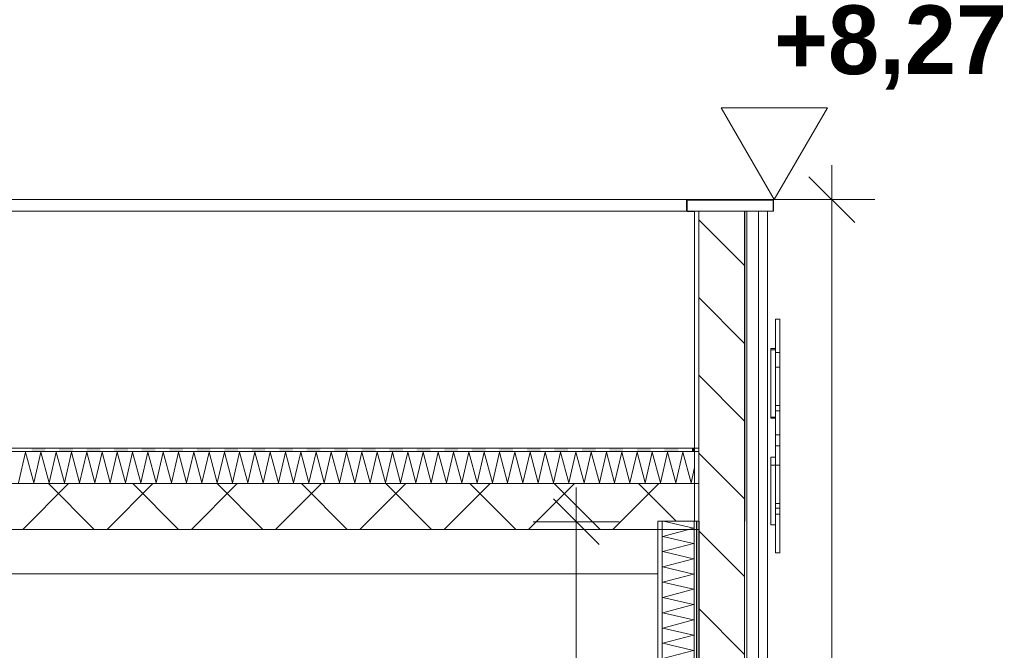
# Model space of a CAD drawing. Header units: millimetres. Extents: x -4481 to 79246, y -53000 to 18468.
# Tile 41 of 48: x 51308 to 55602, y 6303 to 9055. Entities that reach past the tile are written whole.
import ezdxf

# ---------------------------------------------------------------- set-up
doc = ezdxf.new("R2010")
doc.units = ezdxf.units.MM
doc.header["$MEASUREMENT"] = 0
doc.linetypes.add('Wipeout_Contour', pattern=[1000, 0, -1000])
for name, color, linetype in [('Nouveau_2D - Cotations pour 100ème', 7, 'Continuous'), ('Nouveau__Constr - Poutres', 7, 'Continuous'), ('Nouveau__Murs ext - Bardages', 7, 'Continuous'), ('Nouveau__Murs ext - Périphériques', 7, 'Continuous'), ('Nouveau__Toits - Toitures', 7, 'Continuous')]:
    doc.layers.add(name, color=color, linetype=linetype)
doc.styles.add('STYLE_GENERE_1', font='GOTHIC.TTF')
doc.styles.add('STYLE_GENERE_2', font='arial.ttf')
doc.linetypes.add('Etanchéité', pattern='A,0,[1,PROJET COUPE BB_21.Shx,S=15.873016,R=0,X=0,Y=0.15],-2000,0', length=2000)
doc.dimstyles.new('STYLE_GENERE__4', dxfattribs={"dimtxt": 300, "dimasz": 190, "dimexe": 0.18, "dimexo": 28568.917041, "dimgap": 0, "dimtad": 1, "dimlfac": 0.001, "dimzin": 0, "dimdsep": 46, "dimtxsty": 'STYLE_GENERE_2', "dimblk": 'ARROWHEAD_6', "dimblk1": 'ARROWHEAD_6', "dimblk2": 'ARROWHEAD_6', "dimcen": 0.09, "dimclrd": 7, "dimclre": 7, "dimclrt": 7, "dimazin": 0, "dimtfac": 1, "dimtdec": 4, "dimtmove": 0, "dimatfit": 3, "dimfxl": 0, "dimtolj": 1, "dimtzin": 0, "dimarcsym": 0})
doc.dimstyles.new('STYLE_GENERE__5', dxfattribs={"dimtxt": 350, "dimasz": 190, "dimexe": 0.18, "dimexo": 28568.917041, "dimgap": 0, "dimtad": 1, "dimlfac": 0.001, "dimzin": 0, "dimdsep": 46, "dimtxsty": 'STYLE_GENERE_2', "dimblk": 'ARROWHEAD_6', "dimblk1": 'ARROWHEAD_6', "dimblk2": 'ARROWHEAD_6', "dimcen": 0.09, "dimclrd": 1, "dimclre": 1, "dimclrt": 1, "dimazin": 0, "dimtfac": 1, "dimtdec": 4, "dimtmove": 0, "dimatfit": 3, "dimfxl": 0, "dimtolj": 1, "dimtzin": 0, "dimarcsym": 0})
doc.dimstyles.new('STYLE_GENERE__6', dxfattribs={"dimtxt": 350, "dimasz": 190, "dimexe": 0.18, "dimexo": 30247.210424, "dimgap": 0, "dimtad": 1, "dimlfac": 0.001, "dimzin": 0, "dimdsep": 46, "dimtxsty": 'STYLE_GENERE_2', "dimblk": 'ARROWHEAD_6', "dimblk1": 'ARROWHEAD_6', "dimblk2": 'ARROWHEAD_6', "dimcen": 0.09, "dimclrd": 1, "dimclre": 1, "dimclrt": 1, "dimazin": 0, "dimtfac": 1, "dimtdec": 4, "dimtmove": 0, "dimatfit": 3, "dimfxl": 0, "dimtolj": 1, "dimtzin": 0, "dimarcsym": 0})
pattern_1 = [(0, (0, 0), (0, 346.4102), [0, -200]), (0, (100, 173.2), (0, 346.4102), [0, -200])]
pattern_2 = [(135, (0, 0), (169.7056, 169.7056), [])]

# ---------------------------------------------------------------- blocks, each defined once
blk = doc.blocks.new('*X35')
at = {"layer": 'Nouveau__Murs ext - Périphériques', "color": 250, "linetype": 'Continuous', "lineweight": 5}
for p, q in [((54113.4, 6800), (54246.6, 6835.7)), ((54246.6, 6835.7), (54116.7, 6865.9)), ((54246.6, 6769), (54113.4, 6800)), ((54113.4, 6733.3), (54246.6, 6769)), ((54246.6, 6702.4), (54113.4, 6733.3)), ((54113.4, 6666.7), (54246.6, 6702.4)), ((54246.6, 6635.7), (54113.4, 6666.7)), ((54113.4, 6600), (54246.6, 6635.7)), ((54246.6, 6569), (54113.4, 6600)), ((54113.4, 6533.3), (54246.6, 6569)), ((54246.6, 6502.4), (54113.4, 6533.3)), ((54113.4, 6466.7), (54246.6, 6502.4)), ((54246.6, 6435.7), (54113.4, 6466.7)), ((54113.4, 6400), (54246.6, 6435.7)), ((54246.6, 6369), (54113.4, 6400)), ((54113.4, 6333.3), (54246.6, 6369)), ((54246.6, 6302.4), (54113.4, 6333.3)), ((54113.4, 6266.7), (54246.6, 6302.4)), ((54246.6, 6235.7), (54113.4, 6266.7)), ((54113.4, 6200), (54246.6, 6235.7)), ((54246.6, 6169), (54113.4, 6200)), ((54113.4, 6133.3), (54246.6, 6169)), ((54246.6, 6102.4), (54113.4, 6133.3)), ((54113.4, 6066.7), (54246.6, 6102.4)), ((54246.6, 6035.7), (54113.4, 6066.7)), ((54113.4, 6000), (54246.6, 6035.7)), ((54246.6, 5969), (54113.4, 6000)), ((54113.4, 5933.3), (54246.6, 5969)), ((54246.6, 5902.4), (54113.4, 5933.3)), ((54113.4, 5866.7), (54246.6, 5902.4)), ((54246.6, 5835.7), (54113.4, 5866.7)), ((54113.4, 5800), (54246.6, 5835.7)), ((54246.6, 5769), (54113.4, 5800)), ((54113.4, 5733.3), (54246.6, 5769)), ((54213.8, 5710), (54113.4, 5733.3))]:
    blk.add_line(p, q, dxfattribs=at)
blk = doc.blocks.new('Élément de coupe_28')
at = {"layer": 'Nouveau__Murs ext - Périphériques', "color": 7, "linetype": 'Continuous', "lineweight": 13}
for p, q in [((54092, 6865.9), (54092, 6173)), ((54092, 6173), (54092, 6160)), ((54092, 6160), (54092, 5710))]:
    blk.add_line(p, q, dxfattribs=at)
at = {"layer": 'Nouveau__Murs ext - Périphériques', "color": 7, "linetype": 'Continuous', "lineweight": 5}
for p, q in [((54110, 6865.9), (54110, 5710)), ((54570, 6865.9), (54570, 5710))]:
    blk.add_line(p, q, dxfattribs=at)
at = {"layer": 'Nouveau__Murs ext - Périphériques', "color": 7, "linetype": 'Etanchéité', "lineweight": 5}
blk.add_line((54530, 6865.9), (54530, 5710), dxfattribs=at)
at = {"color": 254, "linetype": 'Wipeout_Contour', "lineweight": 0, "ltscale": 218524.432518}
blk.add_wipeout([(54270, 6865.9), (54260, 6865.9), (54260, 5710), (54270, 5710)], dxfattribs=at).dxf.layer = 'Nouveau__Murs ext - Périphériques'
at = {"color": 254, "linetype": 'Wipeout_Contour', "lineweight": 0, "ltscale": 219358.82601}
blk.add_wipeout([(54480, 6865.9), (54470, 6865.9), (54470, 5710), (54480, 5710)], dxfattribs=at).dxf.layer = 'Nouveau__Murs ext - Périphériques'
at = {"layer": 'Nouveau__Murs ext - Périphériques', "linetype": 'Continuous', "lineweight": 0}
h = blk.add_hatch(dxfattribs=at)
h.set_pattern_fill('Plâtre___Enduit', color=254, style=0, pattern_type=2)
h.set_pattern_definition(pattern_1)
h.paths.add_polyline_path([(54270, 6865.9), (54260, 6865.9), (54260, 5710), (54270, 5710)])
h = blk.add_hatch(dxfattribs=at)
h.set_pattern_fill('Plâtre___Enduit', color=254, style=0, pattern_type=2)
h.set_pattern_definition(pattern_1)
h.paths.add_polyline_path([(54480, 6865.9), (54470, 6865.9), (54470, 5710), (54480, 5710)])
at = {"layer": 'Nouveau__Murs ext - Périphériques', "color": 7, "linetype": 'Continuous', "lineweight": 5}
for p, q in [((54470, 6865.9), (54470, 5710)), ((54480, 6865.9), (54480, 5710))]:
    blk.add_line(p, q, dxfattribs=at)
at = {"color": 254, "linetype": 'Wipeout_Contour', "lineweight": 0, "ltscale": 218484.700566}
blk.add_wipeout([(54260, 6865.9), (54250, 6865.9), (54250, 5710), (54260, 5710)], dxfattribs=at).dxf.layer = 'Nouveau__Murs ext - Périphériques'
at = {"layer": 'Nouveau__Murs ext - Périphériques', "linetype": 'Continuous', "lineweight": 5}
h = blk.add_hatch(dxfattribs=at)
h.set_pattern_fill('__MAÇONNERIE', style=0, pattern_type=2)
h.set_pattern_definition(pattern_2)
h.paths.add_polyline_path([(54470, 6865.9), (54270, 6865.9), (54270, 5710), (54470, 5710)])
at = {"layer": 'Nouveau__Murs ext - Périphériques', "color": 7, "linetype": 'Continuous', "lineweight": 5}
blk.add_line((54250, 6865.9), (54250, 5710), dxfattribs=at)
at = {"layer": 'Nouveau__Murs ext - Périphériques', "color": 7, "linetype": 'Continuous', "lineweight": 25}
blk.add_line((54260, 6865.9), (54260, 5710), dxfattribs=at)
at = {"layer": 'Nouveau__Murs ext - Périphériques', "color": 7, "linetype": 'Continuous', "lineweight": 5, "flags": 128}
for points in [[(54252, 6865.9), (54250, 6865.9), (54110, 6865.9), (54092, 6865.9)], [(54570, 5710), (54530, 5710), (54480, 5710), (54470, 5710), (54270, 5710), (54260, 5710), (54250, 5710)]]:
    blk.add_lwpolyline(points, dxfattribs=at)
at = {"layer": 'Nouveau__Murs ext - Périphériques', "color": 7, "linetype": 'Continuous', "lineweight": 25, "flags": 128}
blk.add_lwpolyline([(54270, 6865.9), (54270, 6830.3), (54270, 5710)], dxfattribs=at)
at = {"layer": 'Nouveau__Murs ext - Périphériques', "lineweight": 0}
blk.add_blockref('*X35', (0, 0), dxfattribs=at)
blk = doc.blocks.new('Élément de coupe_41')
at = {"layer": 'Nouveau__Murs ext - Périphériques', "color": 7, "linetype": 'Continuous', "lineweight": 13}
blk.add_line((54252, 8220), (54252, 6865.9), dxfattribs=at)
at = {"layer": 'Nouveau__Murs ext - Périphériques', "color": 7, "linetype": 'Etanchéité', "lineweight": 5}
blk.add_line((54530, 8220), (54530, 6865.9), dxfattribs=at)
at = {"layer": 'Nouveau__Murs ext - Périphériques', "color": 7, "linetype": 'Continuous', "lineweight": 5}
blk.add_line((54570, 8220), (54570, 6865.9), dxfattribs=at)
at = {"layer": 'Nouveau__Murs ext - Périphériques', "color": 7, "linetype": 'Continuous', "lineweight": 5, "flags": 128}
for points in [[(54270, 8220), (54270, 7185.3), (54270, 7170.3), (54270, 7030.3), (54270, 6865.9)], [(54270, 6865.9), (54260, 6865.9), (54252, 6865.9)]]:
    blk.add_lwpolyline(points, dxfattribs=at)
at = {"color": 254, "linetype": 'Wipeout_Contour', "lineweight": 0, "ltscale": 219995.320029}
blk.add_wipeout([(54480, 6865.9), (54480, 8220), (54470, 8220), (54470, 6865.9)], dxfattribs=at).dxf.layer = 'Nouveau__Murs ext - Périphériques'
at = {"layer": 'Nouveau__Murs ext - Périphériques', "linetype": 'Continuous', "lineweight": 5}
h = blk.add_hatch(dxfattribs=at)
h.set_pattern_fill('__MAÇONNERIE', style=0, pattern_type=2)
h.set_pattern_definition(pattern_2)
h.paths.add_polyline_path([(54470, 8220), (54270, 8220), (54270, 6865.9), (54470, 6865.9)])
at = {"layer": 'Nouveau__Murs ext - Périphériques', "linetype": 'Continuous', "lineweight": 0}
h = blk.add_hatch(dxfattribs=at)
h.set_pattern_fill('Plâtre___Enduit', color=254, style=0, pattern_type=2)
h.set_pattern_definition(pattern_1)
h.paths.add_polyline_path([(54480, 6865.9), (54480, 8220), (54470, 8220), (54470, 6865.9)])
at = {"layer": 'Nouveau__Murs ext - Périphériques', "color": 7, "linetype": 'Continuous', "lineweight": 25}
blk.add_line((54470, 8220), (54470, 6865.9), dxfattribs=at)
at = {"layer": 'Nouveau__Murs ext - Périphériques', "color": 7, "linetype": 'Continuous', "lineweight": 5}
blk.add_line((54480, 8220), (54480, 6865.9), dxfattribs=at)
at = {"layer": 'Nouveau__Murs ext - Périphériques', "color": 7, "linetype": 'Continuous', "lineweight": 5, "flags": 128}
blk.add_lwpolyline([(54570, 8220), (54530, 8220), (54480, 8220), (54470, 8220), (54270, 8220), (54252, 8220)], dxfattribs=at)
blk = doc.blocks.new('Élément de coupe_42')
at = {"layer": 'Nouveau__Murs ext - Périphériques', "color": 7, "linetype": 'Continuous', "lineweight": 30}
blk.add_line((54219, 8220), (54252, 8220), dxfattribs=at)
blk = doc.blocks.new('Élément de coupe_47')
at = {"layer": 'Nouveau__Murs ext - Bardages', "linetype": 'Continuous', "lineweight": 15}
blk.add_hatch(color=7, dxfattribs=at).paths.add_polyline_path([(54217, 8270), (54217, 8220), (54219, 8220), (54219, 8268), (54594, 8268), (54594, 8220), (54596, 8220), (54596, 8270)])
at = {"layer": 'Nouveau__Murs ext - Bardages', "color": 7, "linetype": 'Continuous', "lineweight": 20}
for p, q in [((54217, 8270), (54217, 8220)), ((54596, 8270), (54217, 8270)), ((54219, 8268), (54219, 8220)), ((54594, 8268), (54219, 8268)), ((54594, 8268), (54594, 8220)), ((54596, 8270), (54596, 8220)), ((54219, 8220), (54217, 8220)), ((54596, 8220), (54594, 8220))]:
    blk.add_line(p, q, dxfattribs=at)
blk = doc.blocks.new('Élément de coupe_48')
at = {"layer": 'Nouveau__Murs ext - Bardages', "color": 7, "linetype": 'Continuous', "lineweight": 13}
for p, q in [((54217, 8270), (24977, 8270)), ((54217, 8220), (24977, 8220)), ((54594, 8220), (54570, 8220))]:
    blk.add_line(p, q, dxfattribs=at)
blk = doc.blocks.new('Élément de coupe_99')
at = {"layer": 'Nouveau__Constr - Poutres', "color": 7, "linetype": 'Continuous', "lineweight": 13}
for p, q in [((54604, 7748.8), (54604, 7742)), ((54604, 7748.8), (54624, 7748.8)), ((54604, 7742), (54604, 7729)), ((54624, 7748.8), (54624, 7742)), ((54624, 7742), (54624, 7729)), ((54604, 7729), (54604, 7710.7)), ((54604, 7710.7), (54604, 7688.8)), ((54604, 7688.8), (54604, 7664.9)), ((54624, 7729), (54624, 7710.7)), ((54624, 7710.7), (54624, 7688.8)), ((54624, 7688.8), (54624, 7664.9)), ((54604, 7664.9), (54604, 7641)), ((54624, 7664.9), (54624, 7641)), ((54604, 7641), (54604, 7619.1)), ((54604, 7619.1), (54604, 7602.3)), ((54604, 7602.3), (54604, 7598.4)), ((54604, 7602.3), (54624, 7602.3)), ((54624, 7641), (54624, 7619.1)), ((54624, 7619.1), (54624, 7602.3)), ((54624, 7602.3), (54624, 7598.4)), ((54604, 7598.4), (54604, 7587.1)), ((54604, 7587.1), (54604, 7570.3)), ((54604, 7570.3), (54604, 7550.5)), ((54624, 7598.4), (54624, 7587.1)), ((54624, 7587.1), (54624, 7570.3)), ((54624, 7570.3), (54624, 7550.5)), ((54604, 7550.5), (54604, 7538.9)), ((54604, 7538.9), (54604, 7532.1)), ((54604, 7538.9), (54624, 7538.9)), ((54604, 7532.1), (54604, 7519.1)), ((54604, 7519.1), (54604, 7500.9)), ((54624, 7550.5), (54624, 7538.9)), ((54624, 7538.9), (54624, 7532.1)), ((54624, 7532.1), (54624, 7519.1)), ((54624, 7519.1), (54624, 7500.9)), ((54604, 7500.9), (54604, 7478.9)), ((54604, 7478.9), (54604, 7455)), ((54624, 7500.9), (54624, 7478.9)), ((54624, 7478.9), (54624, 7455)), ((54604, 7455), (54604, 7431.1)), ((54604, 7431.1), (54604, 7409.2)), ((54624, 7455), (54624, 7431.1)), ((54624, 7431.1), (54624, 7409.2)), ((54604, 7409.2), (54604, 7390.9)), ((54604, 7390.9), (54604, 7377.9)), ((54624, 7409.2), (54624, 7390.9)), ((54624, 7390.9), (54624, 7377.9)), ((54604, 7377.9), (54604, 7371.1)), ((54604, 7371.1), (54624, 7371.1)), ((54604, 7371.1), (54604, 7370.8)), ((54604, 7370.8), (54604, 7347.4)), ((54604, 7347.4), (54604, 7343.4)), ((54604, 7347.4), (54624, 7347.4)), ((54604, 7343.4), (54604, 7332.2)), ((54624, 7377.9), (54624, 7371.1)), ((54624, 7371.1), (54624, 7370.8)), ((54624, 7370.8), (54624, 7347.4)), ((54624, 7347.4), (54624, 7343.4)), ((54624, 7343.4), (54624, 7332.2)), ((54604, 7332.2), (54604, 7315.4)), ((54604, 7315.4), (54604, 7295.6)), ((54624, 7332.2), (54624, 7315.4)), ((54624, 7315.4), (54624, 7295.6)), ((54604, 7295.6), (54604, 7275.7)), ((54604, 7275.7), (54604, 7258.9)), ((54604, 7258.9), (54604, 7247.7)), ((54624, 7295.6), (54624, 7275.7)), ((54624, 7275.7), (54624, 7258.9)), ((54624, 7258.9), (54624, 7247.7)), ((54604, 7247.7), (54604, 7243.8)), ((54604, 7243.8), (54604, 7224.9)), ((54604, 7243.8), (54624, 7243.8)), ((54604, 7224.9), (54604, 7195.5)), ((54624, 7247.7), (54624, 7243.8)), ((54624, 7243.8), (54624, 7224.9)), ((54624, 7224.9), (54624, 7195.5)), ((54604, 7195.5), (54604, 7188.7)), ((54604, 7195.5), (54624, 7195.5)), ((54604, 7188.7), (54604, 7175.6)), ((54604, 7175.6), (54604, 7157.4)), ((54624, 7195.5), (54624, 7188.7)), ((54624, 7188.7), (54624, 7175.6)), ((54624, 7175.6), (54624, 7157.4)), ((54604, 7157.4), (54604, 7135.4)), ((54604, 7135.4), (54604, 7111.6)), ((54624, 7157.4), (54624, 7135.4)), ((54624, 7135.4), (54624, 7111.6)), ((54604, 7111.6), (54604, 7110.6)), ((54604, 7110.6), (54604, 7103.8)), ((54604, 7110.6), (54624, 7110.6)), ((54604, 7103.8), (54604, 7090.8)), ((54604, 7090.8), (54604, 7072.5)), ((54624, 7111.6), (54624, 7110.6)), ((54624, 7110.6), (54624, 7103.8)), ((54624, 7103.8), (54624, 7090.8)), ((54624, 7090.8), (54624, 7072.5)), ((54604, 7072.5), (54604, 7050.6)), ((54604, 7050.6), (54604, 7026.7)), ((54624, 7072.5), (54624, 7050.6)), ((54624, 7050.6), (54624, 7026.7)), ((54604, 7026.7), (54604, 7002.8)), ((54604, 7002.8), (54604, 6980.8)), ((54624, 7026.7), (54624, 7002.8)), ((54624, 7002.8), (54624, 6980.8)), ((54604, 6980.8), (54604, 6962.6)), ((54604, 6962.6), (54604, 6949.6)), ((54624, 6980.8), (54624, 6962.6)), ((54624, 6962.6), (54624, 6949.6)), ((54604, 6949.6), (54604, 6942.8)), ((54604, 6942.8), (54604, 6938.1)), ((54604, 6942.8), (54624, 6942.8)), ((54604, 6938.1), (54604, 6926.9)), ((54604, 6926.9), (54604, 6922.9)), ((54604, 6922.9), (54624, 6922.9)), ((54604, 6922.9), (54604, 6921.2)), ((54604, 6921.2), (54604, 6904.6)), ((54624, 6949.6), (54624, 6942.8)), ((54624, 6942.8), (54624, 6938.1)), ((54624, 6938.1), (54624, 6926.9)), ((54624, 6926.9), (54624, 6922.9)), ((54624, 6922.9), (54624, 6921.2)), ((54624, 6921.2), (54624, 6904.6)), ((54604, 6904.6), (54604, 6896.3)), ((54604, 6896.3), (54604, 6889.5)), ((54604, 6896.3), (54624, 6896.3)), ((54604, 6889.5), (54604, 6876.4)), ((54604, 6876.4), (54604, 6858.2)), ((54624, 6904.6), (54624, 6896.3)), ((54624, 6896.3), (54624, 6889.5)), ((54624, 6889.5), (54624, 6876.4)), ((54624, 6876.4), (54624, 6858.2)), ((54604, 6858.2), (54604, 6836.3)), ((54604, 6836.3), (54604, 6812.4)), ((54624, 6858.2), (54624, 6836.3)), ((54624, 6836.3), (54624, 6812.4)), ((54604, 6812.4), (54604, 6788.5)), ((54604, 6788.5), (54604, 6766.5)), ((54624, 6812.4), (54624, 6788.5)), ((54624, 6788.5), (54624, 6766.5)), ((54604, 6766.5), (54604, 6748.3)), ((54604, 6748.3), (54604, 6735.2)), ((54624, 6766.5), (54624, 6748.3)), ((54624, 6748.3), (54624, 6735.2)), ((54604, 6735.2), (54604, 6728.4)), ((54604, 6728.4), (54624, 6728.4)), ((54624, 6735.2), (54624, 6728.4))]:
    blk.add_line(p, q, dxfattribs=at)
blk = doc.blocks.new('Élément de coupe_173')
at = {"layer": 'Nouveau__Constr - Poutres', "color": 7, "linetype": 'Continuous', "lineweight": 13}
blk.add_line((54092, 6636.2), (48379.3, 6636.2), dxfattribs=at)
blk = doc.blocks.new('Élément de coupe_176')
at = {"layer": 'Nouveau__Murs ext - Bardages', "color": 7, "linetype": 'Continuous', "lineweight": 13}
for p, q in [((54584, 7620), (54584, 7618)), ((54604, 7620), (54584, 7620)), ((54584, 7618), (54584, 7614.9)), ((54584, 7614.9), (54584, 7320.4)), ((54604, 7614.9), (54584, 7614.9)), ((54584, 7320.4), (54584, 7320.3)), ((54604, 7320.4), (54584, 7320.4)), ((54584, 7320.3), (54584, 7316.6)), ((54584, 7316.6), (54584, 7315.4)), ((54604, 7315.4), (54584, 7315.4))]:
    blk.add_line(p, q, dxfattribs=at)
blk = doc.blocks.new('Élément de coupe_177')
at = {"layer": 'Nouveau__Murs ext - Bardages', "color": 7, "linetype": 'Continuous', "lineweight": 13}
for p, q in [((54584, 7145.1), (54584, 7110.3)), ((54604, 7145.1), (54584, 7145.1)), ((54584, 7110.3), (54584, 6850.6)), ((54604, 7110.3), (54584, 7110.3)), ((54604, 6850.6), (54584, 6850.6))]:
    blk.add_line(p, q, dxfattribs=at)
blk = doc.blocks.new('*X392')
at = {"layer": 'Nouveau__Toits - Toitures', "color": 250, "linetype": 'Continuous', "lineweight": 5}
for p, q in [((51303, 7033.7), (51334, 7167)), ((51334, 7167), (51369.7, 7033.7)), ((51369.7, 7033.7), (51400.6, 7167)), ((51400.6, 7167), (51436.3, 7033.7)), ((51436.3, 7033.7), (51467.3, 7167)), ((51467.3, 7167), (51503, 7033.7)), ((51503, 7033.7), (51534, 7167)), ((51534, 7167), (51569.7, 7033.7)), ((51569.7, 7033.7), (51600.6, 7167)), ((51600.6, 7167), (51636.3, 7033.7)), ((51636.3, 7033.7), (51667.3, 7167)), ((51667.3, 7167), (51703, 7033.7)), ((51703, 7033.7), (51734, 7167)), ((51734, 7167), (51769.7, 7033.7)), ((51769.7, 7033.7), (51800.6, 7167)), ((51800.6, 7167), (51836.4, 7033.7)), ((51836.4, 7033.7), (51867.3, 7167)), ((51867.3, 7167), (51903, 7033.7)), ((51903, 7033.7), (51934, 7167)), ((51934, 7167), (51969.7, 7033.7)), ((51969.7, 7033.7), (52000.6, 7167)), ((52000.6, 7167), (52036.4, 7033.7)), ((52036.4, 7033.7), (52067.3, 7167)), ((52067.3, 7167), (52103, 7033.7)), ((52103, 7033.7), (52134, 7167)), ((52134, 7167), (52169.7, 7033.7)), ((52169.7, 7033.7), (52200.7, 7167)), ((52200.7, 7167), (52236.4, 7033.7)), ((52236.4, 7033.7), (52267.3, 7167)), ((52267.3, 7167), (52303, 7033.7)), ((52303, 7033.7), (52334, 7167)), ((52334, 7167), (52369.7, 7033.7)), ((52369.7, 7033.7), (52400.7, 7167)), ((52400.7, 7167), (52436.4, 7033.7)), ((52436.4, 7033.7), (52467.3, 7167)), ((52467.3, 7167), (52503, 7033.7)), ((52503, 7033.7), (52534, 7167)), ((52534, 7167), (52569.7, 7033.7)), ((52569.7, 7033.7), (52600.7, 7167)), ((52600.7, 7167), (52636.4, 7033.7)), ((52636.4, 7033.7), (52667.3, 7167)), ((52667.3, 7167), (52703, 7033.7)), ((52703, 7033.7), (52734, 7167)), ((52734, 7167), (52769.7, 7033.7)), ((52769.7, 7033.7), (52800.7, 7167)), ((52800.7, 7167), (52836.4, 7033.7)), ((52836.4, 7033.7), (52867.3, 7167)), ((52867.3, 7167), (52903, 7033.7)), ((52903, 7033.7), (52934, 7167)), ((52934, 7167), (52969.7, 7033.7)), ((52969.7, 7033.7), (53000.7, 7167)), ((53000.7, 7167), (53036.4, 7033.7)), ((53036.4, 7033.7), (53067.3, 7167)), ((53067.3, 7167), (53103, 7033.7)), ((53103, 7033.7), (53134, 7167)), ((53134, 7167), (53169.7, 7033.7)), ((53169.7, 7033.7), (53200.7, 7167)), ((53200.7, 7167), (53236.4, 7033.7)), ((53236.4, 7033.7), (53267.3, 7167)), ((53267.3, 7167), (53303, 7033.7)), ((53303, 7033.7), (53334, 7167)), ((53334, 7167), (53369.7, 7033.7)), ((53369.7, 7033.7), (53400.7, 7167)), ((53400.7, 7167), (53436.4, 7033.7)), ((53436.4, 7033.7), (53467.3, 7167)), ((53467.3, 7167), (53503, 7033.7)), ((53503, 7033.7), (53534, 7167)), ((53534, 7167), (53569.7, 7033.7)), ((53569.7, 7033.7), (53600.7, 7167)), ((53600.7, 7167), (53636.4, 7033.7)), ((53636.4, 7033.7), (53667.3, 7167)), ((53667.3, 7167), (53703, 7033.7)), ((53703, 7033.7), (53734, 7167)), ((53734, 7167), (53769.7, 7033.7)), ((53769.7, 7033.7), (53800.7, 7167)), ((53800.7, 7167), (53836.4, 7033.7)), ((53836.4, 7033.7), (53867.3, 7167)), ((53867.3, 7167), (53903, 7033.7)), ((53903, 7033.7), (53934, 7167)), ((53934, 7167), (53969.7, 7033.7)), ((53969.7, 7033.7), (54000.7, 7167)), ((54000.7, 7167), (54036.4, 7033.7)), ((54036.4, 7033.7), (54067.3, 7167)), ((54067.3, 7167), (54103, 7033.7)), ((54103, 7033.7), (54134, 7167)), ((54134, 7167), (54169.7, 7033.7)), ((54169.7, 7033.7), (54200.7, 7167)), ((54200.7, 7167), (54236.4, 7033.7)), ((54236.4, 7033.7), (54252, 7100.9))]:
    blk.add_line(p, q, dxfattribs=at)
blk = doc.blocks.new('*X393')
at = {"layer": 'Nouveau__Toits - Toitures', "linetype": 'Continuous', "lineweight": 15}
for points in [[(51360.1, 7170.3), (51420.1, 7170.3), (51420.1, 7185.3), (51360.1, 7185.3)], [(51480.1, 7170.3), (51540.1, 7170.3), (51540.1, 7185.3), (51480.1, 7185.3)], [(51600.1, 7170.3), (51660.1, 7170.3), (51660.1, 7185.3), (51600.1, 7185.3)], [(51720.1, 7170.3), (51780.1, 7170.3), (51780.1, 7185.3), (51720.1, 7185.3)], [(51840.1, 7170.3), (51900.1, 7170.3), (51900.1, 7185.3), (51840.1, 7185.3)], [(51960.1, 7170.3), (52020.1, 7170.3), (52020.1, 7185.3), (51960.1, 7185.3)], [(52080.1, 7170.3), (52140.1, 7170.3), (52140.1, 7185.3), (52080.1, 7185.3)], [(52200.1, 7170.3), (52260.1, 7170.3), (52260.1, 7185.3), (52200.1, 7185.3)], [(52320.1, 7170.3), (52380.1, 7170.3), (52380.1, 7185.3), (52320.1, 7185.3)], [(52440.1, 7170.3), (52500.1, 7170.3), (52500.1, 7185.3), (52440.1, 7185.3)], [(52560.1, 7170.3), (52620.1, 7170.3), (52620.1, 7185.3), (52560.1, 7185.3)], [(52680.1, 7170.3), (52740.1, 7170.3), (52740.1, 7185.3), (52680.1, 7185.3)], [(52800.1, 7170.3), (52860.1, 7170.3), (52860.1, 7185.3), (52800.1, 7185.3)], [(52920.1, 7170.3), (52980.1, 7170.3), (52980.1, 7185.3), (52920.1, 7185.3)], [(53040.1, 7170.3), (53100.1, 7170.3), (53100.1, 7185.3), (53040.1, 7185.3)], [(53160.1, 7170.3), (53220.1, 7170.3), (53220.1, 7185.3), (53160.1, 7185.3)], [(53280.1, 7170.3), (53340.1, 7170.3), (53340.1, 7185.3), (53280.1, 7185.3)], [(53400.1, 7170.3), (53460.1, 7170.3), (53460.1, 7185.3), (53400.1, 7185.3)], [(53520.1, 7170.3), (53580.1, 7170.3), (53580.1, 7185.3), (53520.1, 7185.3)], [(53640.1, 7170.3), (53700.1, 7170.3), (53700.1, 7185.3), (53640.1, 7185.3)], [(53760.1, 7170.3), (53820.1, 7170.3), (53820.1, 7185.3), (53760.1, 7185.3)], [(53880.1, 7170.3), (53940.1, 7170.3), (53940.1, 7185.3), (53880.1, 7185.3)], [(54000.1, 7170.3), (54060.1, 7170.3), (54060.1, 7185.3), (54000.1, 7185.3)], [(54120.1, 7170.3), (54180.1, 7170.3), (54180.1, 7185.3), (54120.1, 7185.3)], [(54240.1, 7185.3), (54240.1, 7170.3), (54252, 7170.3), (54252, 7185.3)]]:
    blk.add_hatch(color=7, dxfattribs=at).paths.add_polyline_path(points)
blk = doc.blocks.new('Élément de coupe_306')
at = {"layer": 'Nouveau__Toits - Toitures', "linetype": 'Continuous', "lineweight": 35}
h = blk.add_hatch(dxfattribs=at)
h.set_pattern_fill('Béton', style=0, pattern_type=2)
h.set_pattern_definition([(45, (0, 0), (-183.8478, 183.8478), []), (135, (0, 0), (183.8478, 183.8478), [])])
h.paths.add_polyline_path([(38053, 7030.3), (38053, 6830.3), (54092, 6830.3), (54092, 6865.9), (54252, 6865.9), (54252, 7030.3)])
at = {"layer": 'Nouveau__Toits - Toitures', "color": 7, "linetype": 'Continuous', "lineweight": 5}
for p, q in [((54270, 7185.3), (24922, 7185.3)), ((54270, 7170.3), (24922, 7170.3)), ((54270, 7030.3), (24922, 7030.3))]:
    blk.add_line(p, q, dxfattribs=at)
at = {"layer": 'Nouveau__Toits - Toitures', "color": 7, "linetype": 'Continuous', "lineweight": 15}
blk.add_line((54270, 6830.3), (48259, 6830.3), dxfattribs=at)
at = {"layer": 'Nouveau__Toits - Toitures', "lineweight": 0}
for name in ['*X393', '*X392']:
    blk.add_blockref(name, (0, 0), dxfattribs=at)
blk = doc.blocks.new('Cotation_3', base_point=(54599.3, 8270))
at = {"layer": 'Nouveau_2D - Cotations pour 100ème', "color": 7, "linetype": 'Continuous', "lineweight": 13}
for p, q in [((54599.3, 8270), (54367.3, 8670)), ((54367.3, 8670), (54831.3, 8670)), ((54831.3, 8670), (54599.3, 8270)), ((54599.3, 8270), (54299.3, 8270)), ((54599.3, 8270), (54899.3, 8270))]:
    blk.add_line(p, q, dxfattribs=at)
at = {"layer": 'Nouveau_2D - Cotations pour 100ème', "color": 7, "lineweight": 13, "insert": (54599.3, 8750), "char_height": 300, "attachment_point": 7, "style": 'STYLE_GENERE_1'}
blk.add_mtext('{\\A1;\\fCentury Gothic|b1|i0|c0|p0;+8,27}', dxfattribs=at)
blk = doc.blocks.new('*D440')
at = {"layer": 'Nouveau_2D - Cotations pour 100ème', "color": 7, "linetype": 'Continuous', "lineweight": 13}
for p, q in [((53735.8, 6864), (53735.8, 7014)), ((53835.8, 6764), (53635.8, 6964)), ((53923.3, 6864), (53548.3, 6864)), ((53735.8, 3560), (53735.8, 6864)), ((53635.8, 3660), (53835.8, 3460)), ((53923.3, 3560), (53548.3, 3560)), ((53735.8, 3340), (53735.8, 3560))]:
    blk.add_line(p, q, dxfattribs=at)
at = {"layer": 'Nouveau_2D - Cotations pour 100ème', "color": 7, "lineweight": 13, "insert": (53675.8, 4811.6), "char_height": 300, "attachment_point": 7, "rotation": 90, "style": 'STYLE_GENERE_2'}
blk.add_mtext('{\\A1;\\fArial|b1|i0|c0|p0;3,30}', dxfattribs=at)
blk = doc.blocks.new('ARROWHEAD_6')
at = {"color": 0, "linetype": 'Continuous', "lineweight": 0}
for p, q in [((-0.5, -0.5), (0.5, 0.5)), ((0, 0), (-1, 0))]:
    blk.add_line(p, q, dxfattribs=at)
blk = doc.blocks.new('*D447')
at = {"layer": 'Nouveau_2D - Cotations pour 100ème', "color": 1, "linetype": 'Continuous', "lineweight": 15}
for p, q in [((54850.1, 8270), (54850.1, 8420)), ((54950.1, 8170), (54750.1, 8370)), ((55037.6, 8270), (54662.6, 8270)), ((54850.1, -258.1), (54850.1, 8270)), ((54750.1, -158.1), (54950.1, -358.1)), ((55037.6, -258.1), (54662.6, -258.1)), ((54850.1, -408.1), (54850.1, -258.1))]:
    blk.add_line(p, q, dxfattribs=at)
at = {"layer": 'Nouveau_2D - Cotations pour 100ème', "color": 1, "lineweight": 15, "insert": (54780.1, 3538.8), "char_height": 350, "attachment_point": 7, "rotation": 90, "style": 'STYLE_GENERE_2'}
blk.add_mtext('{\\A1;\\fArial|b1|i0|c0|p0;8,53}', dxfattribs=at)
blk = doc.blocks.new('*D448')
at = {"layer": 'Nouveau_2D - Cotations pour 100ème', "color": 1, "linetype": 'Continuous', "lineweight": 15}
for p, q in [((24272.3, 8270), (24272.3, 8420)), ((24372.3, 8170), (24172.3, 8370)), ((24459.8, 8270), (24084.8, 8270)), ((24272.3, 826), (24272.3, 8270)), ((24172.3, 926), (24372.3, 726)), ((24459.8, 826), (24084.8, 826)), ((24272.3, 676), (24272.3, 826))]:
    blk.add_line(p, q, dxfattribs=at)
at = {"layer": 'Nouveau_2D - Cotations pour 100ème', "color": 1, "lineweight": 15, "insert": (24202.3, 4080.9), "char_height": 350, "attachment_point": 7, "rotation": 90, "style": 'STYLE_GENERE_2'}
blk.add_mtext('{\\A1;\\fArial|b1|i0|c0|p0;7,44}', dxfattribs=at)

msp = doc.modelspace()

# ---------------------------------------------------------------- block references
at = {"layer": 'Nouveau_2D - Cotations pour 100ème', "color": 7, "linetype": 'Continuous', "lineweight": 13}
msp.add_blockref('Cotation_3', (54599.333, 8270), dxfattribs=at)
at = {"layer": 'Nouveau__Constr - Poutres', "lineweight": 0}
msp.add_blockref('Élément de coupe_99', (0, 0), dxfattribs=at)
at = {"layer": 'Nouveau__Murs ext - Périphériques', "lineweight": 0}
msp.add_blockref('Élément de coupe_28', (0, 0), dxfattribs=at)

# ---------------------------------------------------------------- dimensions: what is measured, and where the dimension line sits
at = {"layer": 'Nouveau_2D - Cotations pour 100ème', "color": 7, "linetype": 'Continuous', "lineweight": 13}
dim = msp.add_linear_dim(base=(53735.764, 6864), p1=(25100, 3560), p2=(25100, 6864), angle=90, dimstyle='STYLE_GENERE__4', dxfattribs=at)
dim.commit()
dim.dimension.update_dxf_attribs({"geometry": '*D440', "text_midpoint": (53525.764, 5199.994), "dimtype": 160, "text_rotation": 90})

# ---------------------------------------------------------------- next in the draw order: block references
at = {"layer": 'Nouveau__Constr - Poutres', "lineweight": 0}
msp.add_blockref('Élément de coupe_173', (0, 0), dxfattribs=at)
at = {"layer": 'Nouveau__Murs ext - Périphériques', "lineweight": 0}
msp.add_blockref('Élément de coupe_41', (0, 0), dxfattribs=at)

# ---------------------------------------------------------------- next in the draw order: block references
at = {"layer": 'Nouveau__Murs ext - Bardages', "lineweight": 0}
for name in ['Élément de coupe_48', 'Élément de coupe_47', 'Élément de coupe_176', 'Élément de coupe_177']:
    msp.add_blockref(name, (0, 0), dxfattribs=at)
at = {"layer": 'Nouveau__Murs ext - Périphériques', "lineweight": 0}
msp.add_blockref('Élément de coupe_42', (0, 0), dxfattribs=at)
at = {"layer": 'Nouveau__Toits - Toitures', "lineweight": 0}
msp.add_blockref('Élément de coupe_306', (0, 0), dxfattribs=at)

# ---------------------------------------------------------------- next in the draw order: dimensions: what is measured, and where the dimension line sits
at = {"layer": 'Nouveau_2D - Cotations pour 100ème', "color": 1, "linetype": 'Continuous', "lineweight": 15}
for base, p1, dimstyle, picture, middle in [((24272.278, 8270), (24267.032, 825.971), 'STYLE_GENERE__6', '*D448', (24027.278, 4533.979)), ((54850.127, 8270), (54807.628, -258.083), 'STYLE_GENERE__5', '*D447', (54605.127, 3991.952))]:
    dim = msp.add_linear_dim(base=base, p1=p1, p2=(54596, 8270), angle=90, dimstyle=dimstyle, dxfattribs=at)
    dim.commit()
    dim.dimension.update_dxf_attribs({"geometry": picture, "text_midpoint": middle, "dimtype": 160, "text_rotation": 90})

doc.saveas('drawing.dxf')
